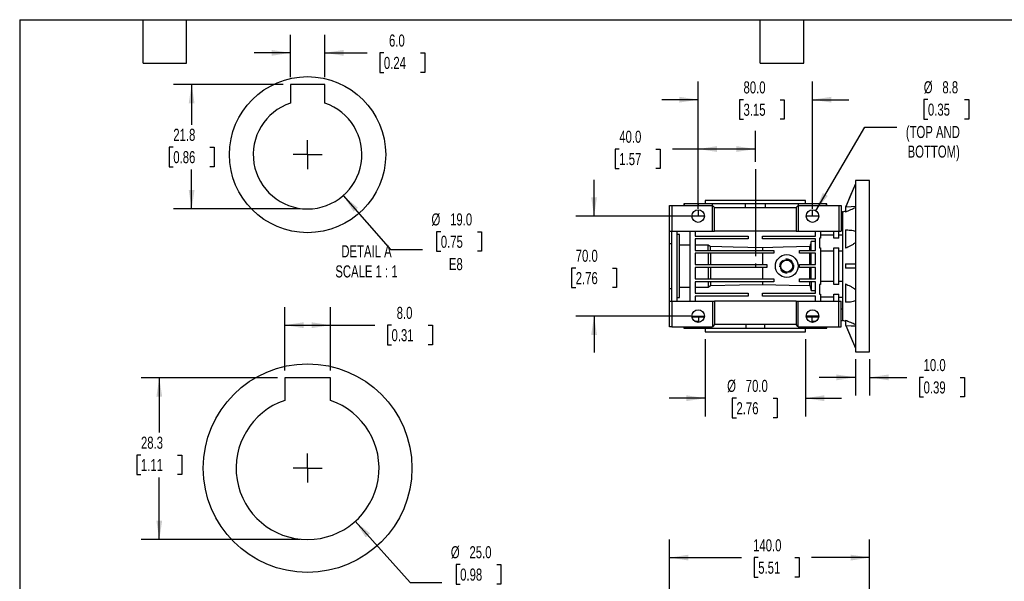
# Model space of a CAD drawing. Header units: millimetres. Extents: x 25 to 1092, y 25 to 838.
# Tile 3 of 11: x 25 to 714, y 445 to 838. Entities that reach past the tile are written whole.
import ezdxf

# ---------------------------------------------------------------- set-up
doc = ezdxf.new("R2010")
doc.units = ezdxf.units.MM
doc.header["$LTSCALE"] = 4
for name, pattern in [('SLD-Center', [19.05, 15.24, -1.27, 1.27, -1.27]), ('SLD-Dashed', [1.905, 1.27, -0.635]), ('SLD-Solid', [0])]:
    doc.linetypes.add(name, pattern=pattern)
doc.layers.add('CENTER', color=40, linetype='SLD-Center')
doc.layers.add('SLD-DEFPOINTS', color=7, linetype='Continuous')
doc.layers.add('DIMENSIONS', color=140, linetype='SLD-Solid', lineweight=25)
doc.layers.add('TEXT', color=140, linetype='SLD-Solid', lineweight=25)
doc.styles.add('SLDTEXTSTYLE0', font='TXT', dxfattribs={"width": 0.7})
doc.dimstyles.new('SLDDIMSTYLE10', dxfattribs={"dimtxt": 8.632031, "dimasz": 13.208, "dimexe": 0, "dimexo": 0.0625, "dimgap": 2.158008, "dimtad": 0, "dimtih": 1, "dimtoh": 1, "dimlfac": 0.25, "dimrnd": 1e-09, "dimzin": 4, "dimdsep": 46, "dimtxsty": 'SLDTEXTSTYLE0', "dimsah": 1, "dimcen": 0.09, "dimadec": 0, "dimazin": 1, "dimtfac": 1, "dimtofl": 0, "dimtmove": 0, "dimatfit": 3, "dimfxl": 0, "dimfrac": 2, "dimtolj": 1, "dimtzin": 12, "dimarcsym": 0})
doc.dimstyles.new('SLDDIMSTYLE2', dxfattribs={"dimtxt": 8.632031, "dimasz": 13.208, "dimexe": 0, "dimexo": 0.0625, "dimgap": 2.158008, "dimtad": 0, "dimtih": 1, "dimtoh": 1, "dimrnd": 1e-09, "dimzin": 4, "dimdsep": 46, "dimtxsty": 'SLDTEXTSTYLE0', "dimsah": 1, "dimcen": 0.09, "dimadec": 0, "dimazin": 1, "dimtfac": 1, "dimtmove": 0, "dimatfit": 0, "dimfxl": 0, "dimfrac": 2, "dimtolj": 1, "dimtzin": 12, "dimarcsym": 0})
doc.dimstyles.new('SLDDIMSTYLE3', dxfattribs={"dimtxt": 8.632031, "dimasz": 13.208, "dimexe": 0, "dimexo": 0.0625, "dimgap": 2.158008, "dimtad": 0, "dimtih": 1, "dimtoh": 1, "dimrnd": 1e-09, "dimzin": 4, "dimdsep": 46, "dimtxsty": 'SLDTEXTSTYLE0', "dimsah": 1, "dimcen": 0.09, "dimadec": 0, "dimazin": 1, "dimtfac": 1, "dimtofl": 0, "dimtmove": 0, "dimatfit": 3, "dimfxl": 0, "dimfrac": 2, "dimtolj": 1, "dimtzin": 12, "dimarcsym": 0})
doc.dimstyles.new('SLDDIMSTYLE6', dxfattribs={"dimtxt": 8.632031, "dimasz": 13.208, "dimexe": 0, "dimexo": 0.0625, "dimgap": 2.158008, "dimtad": 0, "dimtih": 1, "dimtoh": 1, "dimrnd": 1e-09, "dimzin": 12, "dimdsep": 46, "dimtxsty": 'SLDTEXTSTYLE0', "dimsah": 1, "dimcen": 0, "dimadec": 0, "dimazin": 3, "dimtfac": 1, "dimtofl": 0, "dimtmove": 0, "dimatfit": 3, "dimfxl": 0, "dimfrac": 2, "dimtolj": 1, "dimtzin": 12, "dimarcsym": 0})
doc.dimstyles.new('SLDDIMSTYLE7', dxfattribs={"dimtxt": 8.632031, "dimasz": 13.208, "dimexe": 0, "dimexo": 0.0625, "dimgap": 2.158008, "dimtad": 0, "dimtih": 1, "dimtoh": 1, "dimlfac": 0.25, "dimrnd": 1e-09, "dimzin": 4, "dimdsep": 46, "dimtxsty": 'SLDTEXTSTYLE0', "dimsah": 1, "dimcen": 0.09, "dimadec": 0, "dimazin": 1, "dimtfac": 1, "dimtmove": 0, "dimatfit": 0, "dimfxl": 0, "dimfrac": 2, "dimtolj": 1, "dimtzin": 12, "dimarcsym": 0})
doc.dimstyles.new('SLDDIMSTYLE8', dxfattribs={"dimtxt": 8.632031, "dimasz": 13.208, "dimexe": 0, "dimexo": 0.0625, "dimgap": 2.158008, "dimtad": 0, "dimtih": 1, "dimtoh": 1, "dimlfac": 0.25, "dimrnd": 1e-09, "dimzin": 4, "dimdsep": 46, "dimtxsty": 'SLDTEXTSTYLE0', "dimsah": 1, "dimcen": 0, "dimadec": 0, "dimazin": 1, "dimtfac": 1, "dimtofl": 0, "dimtmove": 0, "dimatfit": 3, "dimfxl": 0, "dimfrac": 2, "dimtolj": 1, "dimtzin": 12, "dimarcsym": 0})
doc.dimstyles.new('SLDDIMSTYLE9', dxfattribs={"dimtxt": 8.632031, "dimasz": 13.208, "dimexe": 0, "dimexo": 0.0625, "dimgap": 2.158008, "dimtad": 0, "dimtih": 1, "dimtoh": 1, "dimlfac": 0.25, "dimrnd": 1e-09, "dimzin": 12, "dimdsep": 46, "dimtxsty": 'SLDTEXTSTYLE0', "dimsah": 1, "dimcen": 0.09, "dimadec": 0, "dimazin": 3, "dimtfac": 1, "dimtofl": 0, "dimtmove": 0, "dimatfit": 3, "dimfxl": 0, "dimfrac": 2, "dimtolj": 1, "dimtzin": 12, "dimarcsym": 0})

# ---------------------------------------------------------------- blocks, each defined once
blk = doc.blocks.new('_D_10')
at = {"layer": 'DIMENSIONS'}
for p, q in [((480.21, 375.14), (480.21, 474.26)), ((620.21, 402.64), (620.21, 474.26)), ((480.21, 461.56), (530.55, 461.56)), ((542.24, 461.56), (539.34, 461.56)), ((539.34, 461.56), (539.34, 447.85)), ((567.89, 461.56), (570.79, 461.56)), ((570.79, 461.56), (570.79, 447.85)), ((620.21, 461.56), (579.59, 461.56)), ((539.34, 447.85), (542.24, 447.85)), ((570.79, 447.85), (567.89, 447.85))]:
    blk.add_line(p, q, dxfattribs=at)
for points in [[(480.21, 461.56), (493.41, 459.53), (493.41, 463.6)], [(620.21, 461.56), (607, 463.6), (607, 459.53)]]:
    blk.add_solid(points, dxfattribs=at)
at = {"layer": 'DIMENSIONS', "char_height": 8.467, "attachment_point": 1, "style": 'SLDTEXTSTYLE0'}
for s, insert in [('140.0', (538.65, 474.41)), ('5.51', (542.24, 458.76))]:
    blk.add_mtext(s, dxfattribs=dict(at, insert=insert))
blk = doc.blocks.new('_D_17')
at = {"layer": 'DIMENSIONS'}
for p, q in [((500.21, 705.76), (500.21, 760.33)), ((540.21, 738.66), (540.21, 760.33)), ((445, 747.63), (442.1, 747.63)), ((442.1, 747.63), (442.1, 733.92)), ((470.65, 747.63), (473.55, 747.63)), ((473.55, 747.63), (473.55, 733.92)), ((500.21, 747.63), (482.35, 747.63)), ((540.21, 747.63), (500.21, 747.63)), ((442.1, 733.92), (445, 733.92)), ((473.55, 733.92), (470.65, 733.92))]:
    blk.add_line(p, q, dxfattribs=at)
for points in [[(500.21, 747.63), (513.41, 745.6), (513.41, 749.67)], [(540.21, 747.63), (527, 749.67), (527, 745.6)]]:
    blk.add_solid(points, dxfattribs=at)
at = {"layer": 'DIMENSIONS', "char_height": 8.467, "attachment_point": 1, "style": 'SLDTEXTSTYLE0'}
for s, insert in [('40.0', (445, 760.48)), ('1.57', (445, 744.83))]:
    blk.add_mtext(s, dxfattribs=dict(at, insert=insert))
blk = doc.blocks.new('_D_18')
at = {"layer": 'DIMENSIONS'}
for p, q in [((500.21, 705.76), (500.21, 794.88)), ((580.21, 705.76), (580.21, 794.88)), ((500.21, 782.18), (474.81, 782.18)), ((531.93, 782.18), (529.03, 782.18)), ((529.03, 782.18), (529.03, 768.46)), ((557.58, 782.18), (560.47, 782.18)), ((560.47, 782.18), (560.47, 768.46)), ((580.21, 782.18), (605.61, 782.18)), ((529.03, 768.46), (531.93, 768.46)), ((560.47, 768.46), (557.58, 768.46))]:
    blk.add_line(p, q, dxfattribs=at)
for points in [[(500.21, 782.18), (487, 784.22), (487, 780.15)], [(580.21, 782.18), (593.41, 780.15), (593.41, 784.22)]]:
    blk.add_solid(points, dxfattribs=at)
at = {"layer": 'DIMENSIONS', "char_height": 8.467, "attachment_point": 1, "style": 'SLDTEXTSTYLE0'}
for s, insert in [('80.0', (531.93, 795.03)), ('3.15', (531.93, 779.38))]:
    blk.add_mtext(s, dxfattribs=dict(at, insert=insert))
blk = doc.blocks.new('_D_19')
at = {"layer": 'DIMENSIONS'}
for p, q in [((427.34, 700.68), (427.34, 726.08)), ((495.13, 700.68), (414.64, 700.68)), ((414.51, 664.29), (411.61, 664.29)), ((411.61, 664.29), (411.61, 650.57)), ((440.16, 664.29), (443.06, 664.29)), ((443.06, 664.29), (443.06, 650.57)), ((411.61, 650.57), (414.51, 650.57)), ((443.06, 650.57), (440.16, 650.57)), ((495.13, 630.68), (414.64, 630.68)), ((427.34, 630.68), (427.34, 605.28))]:
    blk.add_line(p, q, dxfattribs=at)
for points in [[(427.34, 700.68), (429.37, 713.89), (425.31, 713.89)], [(427.34, 630.68), (425.31, 617.48), (429.37, 617.48)]]:
    blk.add_solid(points, dxfattribs=at)
at = {"layer": 'DIMENSIONS', "char_height": 8.467, "attachment_point": 1, "style": 'SLDTEXTSTYLE0'}
for s, insert in [('70.0', (414.51, 677.13)), ('2.76', (414.51, 661.48))]:
    blk.add_mtext(s, dxfattribs=dict(at, insert=insert))
blk = doc.blocks.new('_D_20')
at = {"layer": 'DIMENSIONS'}
for p, q in [((660.99, 782.26), (658.09, 782.26)), ((658.09, 782.26), (658.09, 768.54)), ((686.64, 782.26), (689.54, 782.26)), ((689.54, 782.26), (689.54, 768.54)), ((658.09, 768.54), (660.99, 768.54)), ((689.54, 768.54), (686.64, 768.54)), ((582.44, 704.47), (616.93, 762.87)), ((616.93, 762.87), (639.16, 762.87))]:
    blk.add_line(p, q, dxfattribs=at)
blk.add_solid([(582.44, 704.47), (590.91, 714.81), (587.41, 716.88)], dxfattribs=at)
at = {"layer": 'DIMENSIONS', "char_height": 8.467, "attachment_point": 1, "style": 'SLDTEXTSTYLE0'}
for s, insert in [('%%c', (658.07, 795.11)), ('8.8', (671.1, 795.11)), ('0.35', (660.99, 779.46)), ('(TOP AND', (645.51, 763.81)), ('BOTTOM)', (646.77, 750.09))]:
    blk.add_mtext(s, dxfattribs=dict(at, insert=insert))
blk = doc.blocks.new('_D_21')
at = {"layer": 'DIMENSIONS'}
for p, q in [((505.21, 614.6), (505.21, 560.48)), ((575.21, 614.6), (575.21, 560.48)), ((505.21, 573.18), (479.81, 573.18)), ((526.99, 573.18), (524.09, 573.18)), ((524.09, 573.18), (524.09, 559.46)), ((552.64, 573.18), (555.54, 573.18)), ((555.54, 573.18), (555.54, 559.46)), ((575.21, 573.18), (600.61, 573.18)), ((524.09, 559.46), (526.99, 559.46)), ((555.54, 559.46), (552.64, 559.46))]:
    blk.add_line(p, q, dxfattribs=at)
for points in [[(505.21, 573.18), (492, 575.22), (492, 571.15)], [(575.21, 573.18), (588.41, 571.15), (588.41, 575.22)]]:
    blk.add_solid(points, dxfattribs=at)
at = {"layer": 'DIMENSIONS', "char_height": 8.467, "attachment_point": 1, "style": 'SLDTEXTSTYLE0'}
for s, insert in [('%%c', (520.47, 586.03)), ('70.0', (533.51, 586.03)), ('2.76', (526.99, 570.38))]:
    blk.add_mtext(s, dxfattribs=dict(at, insert=insert))
blk = doc.blocks.new('_D_22')
at = {"layer": 'DIMENSIONS'}
for p, q in [((610.21, 600.6), (610.21, 575.06)), ((620.21, 600.6), (620.21, 575.06)), ((610.21, 587.76), (584.81, 587.76)), ((620.21, 587.76), (646.28, 587.76)), ((657.97, 587.76), (655.07, 587.76)), ((655.07, 587.76), (655.07, 574.04)), ((683.62, 587.76), (686.52, 587.76)), ((686.52, 587.76), (686.52, 574.04)), ((655.07, 574.04), (657.97, 574.04)), ((686.52, 574.04), (683.62, 574.04))]:
    blk.add_line(p, q, dxfattribs=at)
for points in [[(610.21, 587.76), (597, 589.79), (597, 585.73)], [(620.21, 587.76), (633.41, 585.73), (633.41, 589.79)]]:
    blk.add_solid(points, dxfattribs=at)
at = {"layer": 'DIMENSIONS', "char_height": 8.467, "attachment_point": 1, "style": 'SLDTEXTSTYLE0'}
for s, insert in [('10.0', (657.97, 600.61)), ('0.39', (657.97, 584.96))]:
    blk.add_mtext(s, dxfattribs=dict(at, insert=insert))
blk = doc.blocks.new('_D_23')
at = {"layer": 'DIMENSIONS'}
for p, q in [((214.87, 797.97), (214.87, 827.67)), ((238.87, 797.97), (238.87, 827.67)), ((214.87, 814.97), (189.47, 814.97)), ((238.87, 814.97), (268.58, 814.97)), ((280.28, 814.97), (277.38, 814.97)), ((277.38, 814.97), (277.38, 801.25)), ((305.93, 814.97), (308.83, 814.97)), ((308.83, 814.97), (308.83, 801.25)), ((277.38, 801.25), (280.28, 801.25)), ((308.83, 801.25), (305.93, 801.25))]:
    blk.add_line(p, q, dxfattribs=at)
for points in [[(214.87, 814.97), (201.66, 817), (201.66, 812.93)], [(238.87, 814.97), (252.07, 812.93), (252.07, 817)]]:
    blk.add_solid(points, dxfattribs=at)
at = {"layer": 'DIMENSIONS', "char_height": 8.467, "attachment_point": 1, "style": 'SLDTEXTSTYLE0'}
for s, insert in [('6.0', (283.87, 827.81)), ('0.24', (280.28, 812.16))]:
    blk.add_mtext(s, dxfattribs=dict(at, insert=insert))
blk = doc.blocks.new('_D_24')
at = {"layer": 'DIMENSIONS'}
for p, q in [((251.88, 715.08), (285, 677.21)), ((320.09, 689.74), (317.19, 689.74)), ((317.19, 689.74), (317.19, 676.02)), ((345.74, 689.74), (348.64, 689.74)), ((348.64, 689.74), (348.64, 676.02)), ((285, 677.21), (307.22, 677.21)), ((317.19, 676.02), (320.09, 676.02)), ((348.64, 676.02), (345.74, 676.02))]:
    blk.add_line(p, q, dxfattribs=at)
blk.add_solid([(251.88, 715.08), (259.04, 703.8), (262.1, 706.48)], dxfattribs=at)
at = {"layer": 'DIMENSIONS', "char_height": 8.467, "attachment_point": 1, "style": 'SLDTEXTSTYLE0'}
for s, insert in [('%%c', (313.57, 702.59)), ('19.0', (326.6, 702.59)), ('0.75', (320.09, 686.94)), ('E8', (325.76, 671.29))]:
    blk.add_mtext(s, dxfattribs=dict(at, insert=insert))
blk = doc.blocks.new('_D_25')
at = {"layer": 'DIMENSIONS'}
for p, q in [((209.79, 792.89), (133.02, 792.89)), ((145.72, 792.89), (145.72, 764.64)), ((132.9, 748.99), (130, 748.99)), ((130, 748.99), (130, 735.27)), ((158.55, 748.99), (161.45, 748.99)), ((161.45, 748.99), (161.45, 735.27)), ((130, 735.27), (132.9, 735.27)), ((145.72, 705.69), (145.72, 733.34)), ((161.45, 735.27), (158.55, 735.27)), ((221.79, 705.69), (133.02, 705.69))]:
    blk.add_line(p, q, dxfattribs=at)
for points in [[(145.72, 792.89), (143.69, 779.68), (147.76, 779.68)], [(145.72, 705.69), (147.76, 718.9), (143.69, 718.9)]]:
    blk.add_solid(points, dxfattribs=at)
at = {"layer": 'DIMENSIONS', "char_height": 8.467, "attachment_point": 1, "style": 'SLDTEXTSTYLE0'}
for s, insert in [('21.8', (132.9, 761.83)), ('0.86', (132.9, 746.18))]:
    blk.add_mtext(s, dxfattribs=dict(at, insert=insert))
blk = doc.blocks.new('SW_CENTERMARKSYMBOL_6')
at = {"layer": 'CENTER', "color": 0}
for q in [(0, 10.16), (-10.16, 0), (0, -10.16), (10.16, 0)]:
    blk.add_line((0, 0), q, dxfattribs=at)
blk = doc.blocks.new('_D_26')
at = {"layer": 'DIMENSIONS'}
for p, q in [((210.87, 592.51), (210.87, 637.01)), ((242.87, 592.51), (242.87, 637.01)), ((210.87, 624.31), (242.87, 624.31)), ((242.87, 624.31), (273.92, 624.31)), ((285.62, 624.31), (282.72, 624.31)), ((282.72, 624.31), (282.72, 610.59)), ((311.27, 624.31), (314.17, 624.31)), ((314.17, 624.31), (314.17, 610.59)), ((282.72, 610.59), (285.62, 610.59)), ((314.17, 610.59), (311.27, 610.59))]:
    blk.add_line(p, q, dxfattribs=at)
for points in [[(210.87, 624.31), (224.07, 622.27), (224.07, 626.34)], [(242.87, 624.31), (229.66, 626.34), (229.66, 622.27)]]:
    blk.add_solid(points, dxfattribs=at)
at = {"layer": 'DIMENSIONS', "char_height": 8.467, "attachment_point": 1, "style": 'SLDTEXTSTYLE0'}
for s, insert in [('8.0', (289.21, 637.15)), ('0.31', (285.62, 621.5))]:
    blk.add_mtext(s, dxfattribs=dict(at, insert=insert))
blk = doc.blocks.new('_D_27')
at = {"layer": 'DIMENSIONS'}
for p, q in [((260.22, 486.98), (298.55, 444.19)), ((333.64, 456.73), (330.74, 456.73)), ((330.74, 456.73), (330.74, 443.01)), ((359.29, 456.73), (362.19, 456.73)), ((362.19, 456.73), (362.19, 443.01)), ((298.55, 444.19), (320.77, 444.19)), ((330.74, 443.01), (333.64, 443.01)), ((362.19, 443.01), (359.29, 443.01))]:
    blk.add_line(p, q, dxfattribs=at)
blk.add_solid([(260.22, 486.98), (267.52, 475.79), (270.55, 478.5)], dxfattribs=at)
at = {"layer": 'DIMENSIONS', "char_height": 8.467, "attachment_point": 1, "style": 'SLDTEXTSTYLE0'}
for s, insert in [('%%c', (327.12, 469.57)), ('25.0', (340.15, 469.57)), ('0.98', (333.64, 453.92)), ('H8', (338.63, 438.27))]:
    blk.add_mtext(s, dxfattribs=dict(at, insert=insert))
blk = doc.blocks.new('_D_28')
at = {"layer": 'DIMENSIONS'}
for p, q in [((205.79, 587.43), (110.39, 587.43)), ((123.09, 587.43), (123.09, 549.06)), ((110.26, 533.41), (107.36, 533.41)), ((107.36, 533.41), (107.36, 519.69)), ((135.91, 533.41), (138.81, 533.41)), ((138.81, 533.41), (138.81, 519.69)), ((107.36, 519.69), (110.26, 519.69)), ((123.09, 474.23), (123.09, 517.76)), ((138.81, 519.69), (135.91, 519.69)), ((221.79, 474.23), (110.39, 474.23))]:
    blk.add_line(p, q, dxfattribs=at)
for points in [[(123.09, 587.43), (121.05, 574.22), (125.12, 574.22)], [(123.09, 474.23), (125.12, 487.43), (121.05, 487.43)]]:
    blk.add_solid(points, dxfattribs=at)
at = {"layer": 'DIMENSIONS', "char_height": 8.467, "attachment_point": 1, "style": 'SLDTEXTSTYLE0'}
for s, insert in [('28.3', (110.26, 546.26)), ('1.11', (110.26, 530.6))]:
    blk.add_mtext(s, dxfattribs=dict(at, insert=insert))
blk = doc.blocks.new('SW_CENTERMARKSYMBOL_7')
at = {"layer": 'CENTER', "color": 0}
for q in [(0, 10.16), (-10.16, 0), (0, -10.16), (10.16, 0)]:
    blk.add_line((0, 0), q, dxfattribs=at)

msp = doc.modelspace()

# ---------------------------------------------------------------- linework, layer by layer
for p, q in [((238.866, 792.891), (214.866, 792.891)), ((214.866, 792.891), (214.866, 779.747)), ((238.866, 779.747), (238.866, 792.891)), ((620.207, 725.683), (610.207, 725.683)), ((610.207, 725.683), (610.207, 605.683)), ((620.207, 605.683), (620.207, 725.683)), ((610.207, 723.183), (603.476, 707.327)), ((505.207, 711.683), (505.207, 709.183)), ((540.207, 711.683), (505.207, 711.683)), ((575.207, 711.683), (540.207, 711.683)), ((575.207, 709.183), (575.207, 711.683)), ((480.207, 690.183), (480.207, 708.183)), ((480.207, 708.183), (481.707, 708.183)), ((481.707, 708.183), (481.707, 690.183)), ((481.707, 708.183), (510.207, 708.183)), ((490.207, 709.183), (490.207, 708.183)), ((490.721, 709.183), (490.207, 709.183)), ((490.721, 708.183), (490.721, 709.183)), ((500.157, 709.183), (490.721, 709.183)), ((500.157, 709.183), (500.157, 708.183)), ((510.273, 709.183), (500.157, 709.183)), ((500.157, 705.083), (500.157, 700.683)), ((510.207, 690.183), (510.207, 708.183)), ((510.207, 708.183), (511.707, 706.683)), ((510.273, 708.117), (510.273, 709.183)), ((533.054, 709.183), (510.273, 709.183)), ((511.707, 690.183), (511.707, 706.683)), ((511.707, 706.683), (568.707, 706.683)), ((533.054, 709.183), (533.054, 706.683)), ((547.36, 709.183), (533.054, 709.183)), ((547.36, 706.683), (547.36, 709.183)), ((570.141, 709.183), (547.36, 709.183)), ((568.707, 706.683), (570.207, 708.183)), ((568.707, 706.683), (568.707, 690.183)), ((570.141, 709.183), (570.141, 708.117)), ((580.256, 709.183), (570.141, 709.183)), ((570.207, 708.183), (570.207, 690.183)), ((570.207, 708.183), (598.707, 708.183)), ((580.256, 708.183), (580.256, 709.183)), ((589.693, 709.183), (580.256, 709.183)), ((580.256, 700.683), (580.256, 705.083)), ((589.693, 709.183), (589.693, 708.183)), ((590.207, 709.183), (589.693, 709.183)), ((590.207, 708.183), (590.207, 709.183)), ((598.707, 708.183), (598.707, 690.183)), ((598.707, 708.183), (600.207, 708.183)), ((600.207, 708.183), (600.207, 690.183)), ((601.207, 703.683), (600.207, 703.683)), ((603.207, 704.196), (601.207, 703.468)), ((601.207, 703.432), (601.207, 703.683)), ((601.207, 703.432), (601.207, 685.979)), ((603.476, 707.327), (603.207, 707.313)), ((603.207, 707.313), (603.207, 703.47)), ((504.607, 700.683), (495.807, 700.683)), ((584.607, 700.683), (575.807, 700.683)), ((480.207, 690.183), (481.707, 690.183)), ((480.207, 681.442), (480.207, 690.183)), ((481.707, 690.183), (510.207, 690.183)), ((481.707, 641.183), (481.707, 690.183)), ((485.207, 690.183), (485.207, 641.183)), ((494.707, 641.183), (494.707, 690.183)), ((498.207, 690.183), (498.207, 686.683)), ((510.207, 690.183), (511.707, 690.183)), ((568.707, 690.183), (511.707, 690.183)), ((568.707, 690.183), (570.207, 690.183)), ((570.207, 690.183), (598.707, 690.183)), ((582.207, 686.683), (582.207, 690.183)), ((585.707, 690.183), (585.707, 685.293)), ((595.207, 685.293), (595.207, 690.183)), ((598.707, 690.183), (600.207, 690.183)), ((598.707, 685.293), (598.707, 690.183)), ((600.207, 695.779), (601.207, 695.779)), ((603.207, 691.023), (603.207, 678.13)), ((487.207, 687.709), (485.207, 687.709)), ((487.207, 643.657), (487.207, 687.709)), ((498.207, 686.683), (535.207, 686.683)), ((535.207, 684.683), (498.207, 684.683)), ((498.207, 684.683), (498.207, 676.683)), ((535.207, 686.683), (535.207, 684.683)), ((545.207, 684.683), (545.207, 686.683)), ((545.207, 686.683), (582.207, 686.683)), ((582.207, 684.683), (545.207, 684.683)), ((582.207, 682.876), (579.207, 682.876)), ((579.207, 676.683), (579.207, 682.876)), ((582.207, 676.683), (582.207, 684.683)), ((585.207, 685.293), (585.207, 678.573)), ((585.707, 685.293), (585.207, 685.293)), ((595.207, 687.247), (585.707, 687.247)), ((598.707, 685.293), (595.207, 685.293)), ((601.207, 687.433), (598.707, 687.433)), ((601.207, 685.979), (601.207, 683.136)), ((601.207, 683.136), (601.207, 648.23)), ((480.207, 681.442), (481.707, 681.442)), ((480.207, 649.924), (480.207, 681.442)), ((494.707, 680.351), (487.207, 680.351)), ((507.207, 680.351), (498.207, 680.351)), ((498.207, 676.683), (553.207, 676.683)), ((507.207, 676.683), (507.207, 680.351)), ((508.777, 676.683), (508.777, 679.381)), ((545.207, 678.466), (545.207, 676.683)), ((553.207, 676.683), (553.207, 674.683)), ((571.207, 674.683), (571.207, 676.683)), ((571.207, 676.683), (582.207, 676.683)), ((578.357, 676.683), (578.357, 679.381)), ((585.207, 678.573), (585.707, 678.573)), ((585.707, 678.573), (585.707, 652.793)), ((585.707, 676.447), (595.207, 676.447)), ((595.207, 678.573), (598.707, 678.573)), ((595.207, 652.793), (595.207, 678.573)), ((598.707, 652.793), (598.707, 678.573)), ((598.707, 676.447), (601.207, 676.447)), ((553.207, 674.683), (498.207, 674.683)), ((498.207, 674.683), (498.207, 666.683)), ((507.207, 674.683), (507.207, 666.683)), ((508.777, 674.683), (508.777, 666.683)), ((545.207, 674.683), (545.207, 666.683)), ((582.207, 674.683), (571.207, 674.683)), ((578.357, 666.683), (578.357, 674.683)), ((579.207, 666.683), (579.207, 674.683)), ((582.207, 666.683), (582.207, 674.683)), ((498.207, 666.683), (548.207, 666.683)), ((548.207, 664.683), (498.207, 664.683)), ((498.207, 664.683), (498.207, 656.683)), ((507.207, 664.683), (507.207, 656.683)), ((508.777, 664.683), (508.777, 656.683)), ((545.207, 664.683), (545.207, 656.683)), ((548.207, 666.683), (548.207, 664.683)), ((571.207, 664.683), (571.207, 666.683)), ((571.207, 666.683), (582.207, 666.683)), ((582.207, 664.683), (571.207, 664.683)), ((578.357, 656.683), (578.357, 664.683)), ((579.207, 656.683), (579.207, 664.683)), ((582.207, 656.683), (582.207, 664.683)), ((603.207, 667.183), (603.207, 664.183)), ((603.207, 667.183), (610.207, 667.183)), ((610.207, 664.183), (603.207, 664.183)), ((498.207, 656.683), (553.207, 656.683)), ((553.207, 654.683), (498.207, 654.683)), ((498.207, 654.683), (498.207, 646.683)), ((507.207, 654.683), (507.207, 651.015)), ((508.777, 654.683), (508.777, 651.985)), ((545.207, 654.683), (545.207, 652.9)), ((553.207, 656.683), (553.207, 654.683)), ((571.207, 654.683), (571.207, 656.683)), ((571.207, 656.683), (582.207, 656.683)), ((582.207, 654.683), (571.207, 654.683)), ((578.357, 651.985), (578.357, 654.683)), ((579.207, 654.683), (579.207, 648.491)), ((582.207, 646.683), (582.207, 654.683)), ((595.207, 654.919), (585.707, 654.919)), ((601.207, 654.919), (598.707, 654.919)), ((480.207, 649.924), (481.707, 649.924)), ((480.207, 641.183), (480.207, 649.924)), ((487.207, 651.015), (494.707, 651.015)), ((498.207, 651.015), (507.207, 651.015)), ((579.207, 648.491), (582.207, 648.491)), ((585.707, 652.793), (585.207, 652.793)), ((585.207, 652.793), (585.207, 646.073)), ((598.707, 652.793), (595.207, 652.793)), ((601.207, 648.23), (601.207, 645.387)), ((603.207, 653.236), (603.207, 640.343)), ((480.207, 623.183), (480.207, 641.183)), ((480.207, 641.183), (481.707, 641.183)), ((481.707, 641.183), (481.707, 623.183)), ((481.707, 641.183), (510.207, 641.183)), ((485.207, 643.657), (487.207, 643.657)), ((498.207, 646.683), (535.207, 646.683)), ((535.207, 644.683), (498.207, 644.683)), ((498.207, 644.683), (498.207, 641.183)), ((510.207, 641.183), (510.207, 623.183)), ((510.207, 641.183), (511.707, 641.183)), ((511.707, 641.183), (511.707, 624.683)), ((568.707, 641.183), (511.707, 641.183)), ((535.207, 646.683), (535.207, 644.683)), ((545.207, 644.683), (545.207, 646.683)), ((545.207, 646.683), (582.207, 646.683)), ((582.207, 644.683), (545.207, 644.683)), ((568.707, 641.183), (568.707, 624.683)), ((568.707, 641.183), (570.207, 641.183)), ((570.207, 623.183), (570.207, 641.183)), ((570.207, 641.183), (598.707, 641.183)), ((582.207, 641.183), (582.207, 644.683)), ((585.207, 646.073), (585.707, 646.073)), ((585.707, 646.073), (585.707, 641.183)), ((585.707, 644.119), (595.207, 644.119)), ((595.207, 646.073), (598.707, 646.073)), ((595.207, 641.183), (595.207, 646.073)), ((598.707, 641.183), (598.707, 646.073)), ((598.707, 643.933), (601.207, 643.933)), ((598.707, 623.183), (598.707, 641.183)), ((598.707, 641.183), (600.207, 641.183)), ((600.207, 623.183), (600.207, 641.183)), ((601.207, 645.387), (601.207, 627.934)), ((601.207, 635.587), (600.207, 635.587)), ((495.807, 630.683), (504.607, 630.683)), ((495.835, 630.183), (504.578, 630.183)), ((497.54, 627.183), (500.478, 627.183)), ((500.478, 630.183), (500.478, 626.291)), ((584.607, 630.683), (575.807, 630.683)), ((575.835, 630.183), (584.578, 630.183)), ((579.936, 626.291), (579.936, 630.183)), ((579.936, 627.183), (582.873, 627.183)), ((600.207, 627.683), (601.207, 627.683)), ((601.207, 627.934), (601.207, 627.683)), ((601.207, 627.898), (603.207, 627.17)), ((603.207, 627.897), (603.207, 624.053)), ((481.707, 623.183), (480.207, 623.183)), ((481.707, 623.183), (510.207, 623.183)), ((490.207, 623.183), (490.207, 622.183)), ((490.207, 622.183), (490.648, 622.183)), ((490.648, 622.183), (490.648, 623.183)), ((490.648, 622.183), (500.478, 622.183)), ((500.478, 623.183), (500.478, 622.183)), ((500.478, 622.183), (509.849, 622.183)), ((505.207, 622.183), (505.207, 619.683)), ((509.849, 622.183), (509.849, 623.183)), ((509.849, 622.183), (533.58, 622.183)), ((511.707, 624.683), (510.207, 623.183)), ((568.707, 624.683), (511.707, 624.683)), ((533.58, 624.683), (533.58, 622.183)), ((533.58, 622.183), (546.833, 622.183)), ((546.833, 622.183), (546.833, 624.683)), ((546.833, 622.183), (570.565, 622.183)), ((570.207, 623.183), (568.707, 624.683)), ((570.207, 623.183), (598.707, 623.183)), ((570.565, 623.183), (570.565, 622.183)), ((570.565, 622.183), (579.936, 622.183)), ((575.207, 619.683), (575.207, 622.183)), ((579.936, 622.183), (579.936, 623.183)), ((579.936, 622.183), (589.766, 622.183)), ((589.766, 623.183), (589.766, 622.183)), ((589.766, 622.183), (590.207, 622.183)), ((590.207, 622.183), (590.207, 623.183)), ((598.707, 623.183), (600.207, 623.183)), ((603.207, 624.053), (603.475, 624.039)), ((603.475, 624.041), (603.434, 624.165)), ((603.475, 624.041), (610.207, 608.183)), ((505.207, 619.683), (540.207, 619.683)), ((540.207, 619.683), (575.207, 619.683)), ((610.207, 605.683), (620.207, 605.683)), ((210.866, 587.426), (210.866, 571.597)), ((242.866, 587.426), (210.866, 587.426)), ((242.866, 571.597), (242.866, 587.426))]:
    msp.add_line(p, q)
at = {"flags": 128}
for points in [[(610.207, 723.164), (606.414, 714.225), (603.434, 707.201)], [(603.434, 707.201), (607.227, 707.404), (610.207, 707.564)], [(545.207, 678.466), (524.806, 678.979), (508.777, 679.381)], [(578.357, 679.381), (559.793, 678.869), (545.207, 678.466)], [(508.777, 651.985), (529.178, 652.497), (545.207, 652.9)], [(545.207, 652.9), (563.771, 652.387), (578.357, 651.985)], [(603.434, 624.165), (607.227, 623.962), (610.207, 623.802)], [(603.434, 624.165), (607.227, 615.226), (610.207, 608.203)]]:
    msp.add_lwpolyline(points, dxfattribs=at)
for centre, radius in [((500.207, 700.683), 4.4), ((580.207, 700.683), 4.4), ((562.207, 665.683), 8), ((562.207, 665.683), 4.5), ((562.207, 665.683), 4.15), ((500.207, 630.683), 4.4), ((580.207, 630.683), 4.4)]:
    msp.add_circle(centre, radius)
at = {"color": 7, "linetype": 'SLD-Dashed', "lineweight": 18}
msp.add_circle((562.207, 665.683), 5, dxfattribs=at)
for centre, radius, start, end in [((226.866, 743.691), 38, 108.40848, 71.59152), ((226.866, 524.226), 50, 108.662925, 71.337075)]:
    msp.add_arc(centre, radius, start, end)
for points, knots in [([(610.207, 706.482), (609.675, 706.246), (609.124, 706.002), (607.996, 705.509), (607.419, 705.258), (605.658, 704.499), (604.44, 703.983), (603.207, 703.47)], [0, 0, 0, 0, 0.25, 0.25, 0.5, 0.5, 1, 1, 1, 1]), ([(603.207, 691.023), (604.443, 691.033), (605.652, 690.984), (607.411, 690.777), (607.989, 690.685), (609.119, 690.44), (609.672, 690.287), (610.207, 690.087)], [0, 0, 0, 0, 0.5, 0.5, 0.75, 0.75, 1, 1, 1, 1]), ([(610.207, 682.078), (609.675, 681.643), (609.124, 681.247), (607.996, 680.508), (607.419, 680.165), (605.658, 679.198), (604.44, 678.633), (603.207, 678.13)], [0, 0, 0, 0, 0.25, 0.25, 0.5, 0.5, 1, 1, 1, 1]), ([(603.207, 653.236), (604.443, 652.732), (605.652, 652.17), (607.411, 651.205), (607.989, 650.863), (609.119, 650.123), (609.672, 649.726), (610.207, 649.288)], [0, 0, 0, 0, 0.5, 0.5, 0.75, 0.75, 1, 1, 1, 1]), ([(610.207, 641.279), (609.675, 641.08), (609.124, 640.927), (607.996, 640.682), (607.419, 640.59), (605.658, 640.382), (604.44, 640.333), (603.207, 640.343)], [0, 0, 0, 0, 0.25, 0.25, 0.5, 0.5, 1, 1, 1, 1]), ([(603.207, 627.897), (604.443, 627.382), (605.652, 626.869), (607.411, 626.111), (607.989, 625.861), (609.119, 625.366), (609.672, 625.122), (610.207, 624.884)], [0, 0, 0, 0, 0.5, 0.5, 0.75, 0.75, 1, 1, 1, 1])]:
    msp.add_open_spline(points, degree=3, knots=knots)
for points in [[(603.434, 707.201), (603.462, 707.285), (603.476, 707.327), (603.476, 707.327)], [(579.207, 682.876), (578.923, 681.711), (578.639, 680.546), (578.357, 679.381)], [(508.777, 679.381), (508.254, 679.705), (507.731, 680.028), (507.207, 680.351)], [(507.207, 651.015), (507.731, 651.338), (508.254, 651.661), (508.777, 651.985)], [(578.357, 651.985), (578.639, 650.82), (578.923, 649.655), (579.207, 648.491)]]:
    msp.add_open_spline(points, degree=3)
at = {"layer": 'CENTER'}
msp.add_line((540.207, 733.583), (540.207, 664.783), dxfattribs=at)
at = {"layer": 'SLD-DEFPOINTS'}
for centre, radius in [((226.866, 743.691), 54.652), ((226.866, 524.226), 73.034)]:
    msp.add_circle(centre, radius, dxfattribs=at)
at = {"layer": 'TEXT'}
for p, q in [((25.4, 838.2), (1092.2, 838.2)), ((25.4, 838.2), (25.4, 25.4)), ((111.76, 807.72), (111.76, 838.2)), ((142.24, 807.72), (142.24, 838.2)), ((543.56, 807.72), (543.56, 838.2)), ((574.04, 807.72), (574.04, 838.2)), ((111.76, 807.72), (142.24, 807.72)), ((543.56, 807.72), (574.04, 807.72))]:
    msp.add_line(p, q, dxfattribs=at)

# ---------------------------------------------------------------- block references
at = {"layer": 'CENTER'}
for name, p in [('SW_CENTERMARKSYMBOL_6', (226.866, 743.691)), ('SW_CENTERMARKSYMBOL_7', (226.866, 524.226))]:
    msp.add_blockref(name, p, dxfattribs=at)

# ---------------------------------------------------------------- texts
at = {"layer": 'TEXT', "insert": (268.082, 680.295), "char_height": 8.46667, "attachment_point": 2, "style": 'SLDTEXTSTYLE0'}
msp.add_mtext('DETAIL A^JSCALE 1 : 1', dxfattribs=at)

# ---------------------------------------------------------------- dimensions: what is measured, and where the dimension line sits
at = {"layer": 'DIMENSIONS'}
for base, p1, p2, dimstyle, picture, middle in [((214.866, 814.966), (238.866, 792.891), (214.866, 792.891), 'SLDDIMSTYLE7', '_D_23', (293.102, 814.966)), ((580.207, 782.183), (500.207, 700.683), (580.207, 700.683), 'SLDDIMSTYLE2', '_D_18', (544.751, 782.183)), ((540.207, 747.635), (500.207, 700.683), (540.207, 733.583), 'SLDDIMSTYLE3', '_D_17', (457.827, 747.635)), ((210.866, 624.305), (242.866, 587.426), (210.866, 587.426), 'SLDDIMSTYLE10', '_D_26', (298.444, 624.305)), ((620.207, 587.762), (610.207, 605.683), (620.207, 605.683), 'SLDDIMSTYLE2', '_D_22', (670.797, 587.762)), ((480.207, 461.564), (620.207, 397.564), (480.207, 370.064), 'SLDDIMSTYLE3', '_D_10', (555.069, 461.564))]:
    dim = msp.add_linear_dim(base=base, p1=p1, p2=p2, dimstyle=dimstyle, dxfattribs=at)
    dim.commit()
    dim.dimension.update_dxf_attribs({"geometry": picture, "text_midpoint": middle, "dimtype": 160})
for base, p1, p2, dimstyle, picture, middle in [((145.724, 705.691), (214.866, 792.891), (226.866, 705.691), 'SLDDIMSTYLE9', '_D_25', (145.724, 748.988)), ((427.339, 630.683), (500.207, 700.683), (500.207, 630.683), 'SLDDIMSTYLE2', '_D_19', (427.339, 664.286)), ((123.086, 474.226), (210.866, 587.426), (226.866, 474.226), 'SLDDIMSTYLE9', '_D_28', (123.086, 533.409))]:
    dim = msp.add_linear_dim(base=base, p1=p1, p2=p2, angle=90, dimstyle=dimstyle, dxfattribs=at)
    dim.commit()
    dim.dimension.update_dxf_attribs({"geometry": picture, "text_midpoint": middle, "dimtype": 160})
for p1, p2, text, dimstyle, picture, middle in [((577.969, 696.895), (582.445, 704.472), '<>\\P(TOP AND\\PBOTTOM)', 'SLDDIMSTYLE6', '_D_20', (673.818, 767.329)), ((201.854, 772.299), (251.879, 715.084), '<>\\PE8', 'SLDDIMSTYLE8', '_D_24', (332.913, 681.667)), ((193.509, 561.472), (260.224, 486.98), '<>\\PH8', 'SLDDIMSTYLE8', '_D_27', (346.462, 448.652))]:
    dim = msp.add_diameter_dim_2p(p1=p1, p2=p2, text=text, dimstyle=dimstyle, dxfattribs=at)
    dim.commit()
    dim.dimension.update_dxf_attribs({"geometry": picture, "text_midpoint": middle, "dimtype": 163})
dim = msp.add_linear_dim(base=(505.207, 573.183), p1=(575.207, 619.683), p2=(505.207, 619.683), text='%%c<>', dimstyle='SLDDIMSTYLE2', dxfattribs=at)
dim.commit()
dim.dimension.update_dxf_attribs({"geometry": '_D_21', "text_midpoint": (539.816, 573.183), "dimtype": 160})

doc.saveas('drawing.dxf')
